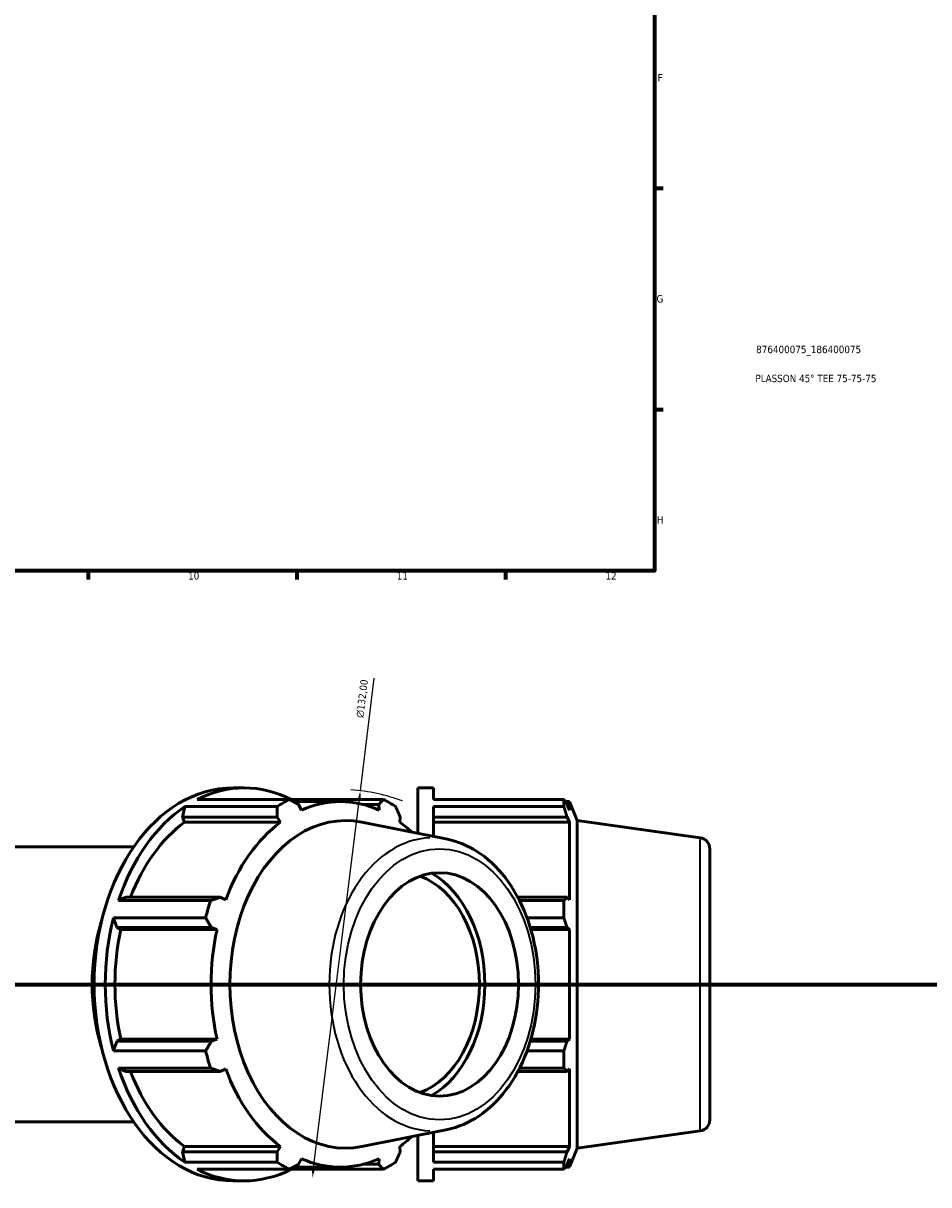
# Model space of a CAD drawing. Header units: millimetres. Extents: x 0 to 1615, y -186 to 1417.
# Tile 3 of 11: x 609 to 913, y -186 to 204. Entities that reach past the tile are written whole.
import ezdxf

# ---------------------------------------------------------------- set-up
doc = ezdxf.new("R2010")
doc.units = ezdxf.units.MM
doc.linetypes.add('CHAIN', pattern=[0.7087, 0.4724, -0.0591, 0.1181, -0.0591])
for name, color, linetype, lineweight in [('Border (ISO)', 7, 'Continuous', 70), ('Dimension (ISO)', 7, 'Continuous', 25), ('Section Line (ISO)', 7, 'CHAIN', 70), ('Title (ISO)', 7, 'Continuous', 50), ('Visible (ISO)', 7, 'Continuous', 50), ('Visible Narrow (ISO)', 7, 'Continuous', 35)]:
    doc.layers.add(name, color=color, linetype=linetype, lineweight=lineweight)
doc.styles.add('Note Text (ISO)', font='tahoma.ttf')
doc.dimstyles.new('Default (ISO)', dxfattribs={"dimtxt": 2.5, "dimasz": 2.5, "dimexe": 3.175, "dimexo": 0, "dimgap": 0.762, "dimtad": 1, "dimrnd": 1e-08, "dimzin": 0, "dimtxsty": 'Note Text (ISO)', "dimcen": 0.09, "dimdle": 10, "dimclrd": 256, "dimclre": 256, "dimclrt": 256, "dimazin": 0, "dimtfac": 1.40208, "dimtmove": 0, "dimatfit": 3, "dimfxl": 1, "dimtolj": 1, "dimtzin": 0, "dimlwd": -1, "dimlwe": -1, "dimarcsym": 0})

# ---------------------------------------------------------------- blocks, each defined once
blk = doc.blocks.new('Borders Default Border')
at = {"layer": 'Border (ISO)'}
for p, q in [((821, 148.5), (823.9, 148.5)), ((821, 74.25), (823.9, 74.25)), ((630.75, 20), (630.75, 17.1)), ((700.83, 20), (700.83, 17.1)), ((770.92, 20), (770.92, 17.1))]:
    blk.add_line(p, q, dxfattribs=at)
at = {"layer": 'Border (ISO)', "flags": 128}
blk.add_lwpolyline([(20, 20), (20, 574), (821, 574), (821, 20), (20, 20)], dxfattribs=at)
at = {"layer": 'Border (ISO)', "color": 232, "true_color": 0xca0064, "char_height": 2.5, "attachment_point": 7, "style": 'Note Text (ISO)'}
for s, insert in [('F', (822, 184.38)), ('G', (821.61, 110.08)), ('H', (821.74, 35.88)), ('10', (664.29, 17.05)), ('11', (734.37, 17.1)), ('12', (804.46, 17.1))]:
    blk.add_mtext(s, dxfattribs=dict(at, insert=insert))
blk = doc.blocks.new('Title Blocks ISO')
at = {"layer": 'Title (ISO)', "color": 232, "true_color": 0xca0064, "style": 'Note Text (ISO)'}
for tag, p in [('PART_NUMBER_001', (34.1, 73.13)), ('DESCRIPTION_001', (33.84, 63.4))]:
    blk.add_attdef(tag, p, '', height=2.5, dxfattribs=at)
blk = doc.blocks.new('2dTransSection0')
at = {"layer": 'Section Line (ISO)', "linetype": 'CHAIN'}
blk.add_line((305.12, -118.84), (1124.68, -118.84), dxfattribs=at)
blk = doc.blocks.new('*D14')
at = {"layer": 'Defpoints', "color": 0, "transparency": 16777216}
for p in [(722.15, -53.83), (706.03, -183.85)]:
    blk.add_point(p, dxfattribs=at)
at = {"layer": 'Dimension (ISO)', "transparency": 16777216}
for p, q in [((722.15, -53.83), (726.83, -16.03)), ((706.33, -181.37), (721.84, -56.31))]:
    blk.add_line(p, q, dxfattribs=at)
blk.add_arc((714.09, -118.84), 65.51, 70.208, 85.7092, dxfattribs=at)
for points in [[(721.42, -56.26), (722.25, -56.37), (722.15, -53.83)], [(705.92, -181.32), (706.75, -181.42), (706.03, -183.85)]]:
    blk.add_solid(points, dxfattribs=at)
at = {"layer": 'Dimension (ISO)', "color": 232, "true_color": 0xca0064, "transparency": 16777216, "insert": (720.65, -29.12), "char_height": 2.5, "attachment_point": 1, "rotation": 82.9322, "style": 'Note Text (ISO)'}
blk.add_mtext('\\A1;\\fAIGDT|b0|i0;\\H2.5000;n\\fTahoma|b0|i0;\\H2.5000;132,00', dxfattribs=at)

msp = doc.modelspace()

# ---------------------------------------------------------------- linework, layer by layer
at = {"layer": 'Visible (ISO)'}
for p, q in [((679.3784, -52.8418), (683.112, -52.8418)), ((741.4112, -68.1279), (741.4112, -52.8418)), ((741.4112, -52.8418), (746.6912, -52.8418)), ((746.6912, -56.7405), (746.6912, -52.8418)), ((667.3095, -56.7405), (698.283, -56.7405)), ((698.9144, -56.7405), (698.6433, -56.9352)), ((729.8878, -56.7405), (698.9144, -56.7405)), ((699.6157, -57.4618), (715.4053, -57.4618)), ((702.354, -60.3026), (701.3673, -58.4143)), ((723.0217, -58.4143), (728.3119, -58.4143)), ((728.3119, -58.4143), (728.4566, -60.3026)), ((746.6912, -56.7405), (790.4943, -56.7405)), ((790.4943, -59.1271), (790.4943, -56.7405)), ((790.959, -57.4618), (792.3609, -57.4618)), ((792.3609, -60.3026), (791.5609, -58.4143)), ((792.3609, -60.3026), (792.3609, -57.4618)), ((794.9312, -63.8236), (792.3609, -57.4618)), ((663.2353, -59.1271), (662.4246, -62.6408)), ((694.2088, -59.1271), (663.2353, -59.1271)), ((746.6912, -69.1878), (746.6912, -59.1271)), ((790.4943, -59.1271), (746.6912, -59.1271)), ((662.4246, -62.6408), (663.0711, -64.397)), ((662.4246, -62.6408), (694.1522, -62.6408)), ((663.0711, -64.397), (695.3644, -64.397)), ((694.1522, -62.6408), (695.3644, -64.397)), ((751.3669, -70.1264), (722.6904, -64.3697)), ((735.4462, -64.397), (735.527, -62.6408)), ((746.6912, -62.6408), (791.5609, -62.6408)), ((746.6912, -64.397), (792.3609, -64.397)), ((791.5609, -62.6408), (792.3609, -64.397)), ((792.3609, -90.4996), (792.3609, -64.397)), ((794.9312, -173.8599), (794.9312, -63.8236)), ((836.3031, -69.6381), (794.9312, -63.8236)), ((579.2312, -72.6418), (646.0501, -72.6418)), ((839.5312, -73.3516), (839.5312, -164.3319)), ((643.3719, -89.5854), (640.8873, -90.732)), ((675.0995, -89.5854), (643.3719, -89.5854)), ((676.907, -90.4996), (675.0995, -89.5854)), ((791.5609, -89.5854), (775.0447, -89.5854)), ((792.3609, -90.4996), (791.5609, -89.5854)), ((640.8873, -90.732), (671.8608, -90.732)), ((775.6411, -90.732), (790.4943, -90.732)), ((790.4943, -96.4937), (790.4943, -90.732)), ((639.1997, -96.4937), (640.3833, -99.789)), ((670.1732, -96.4937), (639.1997, -96.4937)), ((790.4943, -96.4937), (778.1417, -96.4937)), ((640.3833, -99.789), (641.7185, -100.3844)), ((640.3833, -99.789), (672.1109, -99.789)), ((641.7185, -100.3844), (674.0119, -100.3844)), ((672.1109, -99.789), (674.0119, -100.3844)), ((779.2487, -99.789), (791.5609, -99.789)), ((779.4263, -100.3844), (792.3609, -100.3844)), ((791.5609, -99.789), (792.3609, -100.3844)), ((792.3609, -137.2991), (792.3609, -100.3844)), ((640.3833, -137.8945), (639.1997, -141.1898)), ((641.7185, -137.2991), (640.3833, -137.8945)), ((672.1109, -137.8945), (640.3833, -137.8945)), ((641.7185, -137.2991), (674.0119, -137.2991)), ((674.0119, -137.2991), (672.1109, -137.8945)), ((791.5609, -137.8945), (779.2487, -137.8945)), ((779.4263, -137.2991), (792.3609, -137.2991)), ((792.3609, -137.2991), (791.5609, -137.8945)), ((639.1997, -141.1898), (670.1732, -141.1898)), ((778.1417, -141.1898), (790.4943, -141.1898)), ((790.4943, -146.9515), (790.4943, -141.1898)), ((640.8873, -146.9515), (643.3719, -148.0982)), ((671.8608, -146.9515), (640.8873, -146.9515)), ((643.3719, -148.0982), (675.0995, -148.0982)), ((675.0995, -148.0982), (676.907, -147.1839)), ((775.0447, -148.0982), (791.5609, -148.0982)), ((790.4943, -146.9515), (775.6411, -146.9515)), ((791.5609, -148.0982), (792.3609, -147.1839)), ((792.3609, -173.2865), (792.3609, -147.1839)), ((579.2312, -165.0418), (646.0501, -165.0418)), ((751.3669, -167.5571), (722.6904, -173.3138)), ((741.4112, -184.8418), (741.4112, -169.5557)), ((746.6912, -178.5564), (746.6912, -168.4957)), ((836.3031, -168.0454), (794.9312, -173.8599)), ((663.0711, -173.2865), (662.4246, -175.0428)), ((662.4246, -175.0428), (663.2353, -178.5564)), ((694.1522, -175.0428), (662.4246, -175.0428)), ((663.0711, -173.2865), (695.3644, -173.2865)), ((695.3644, -173.2865), (694.1522, -175.0428)), ((735.527, -175.0428), (735.4462, -173.2865)), ((746.6912, -173.2865), (792.3609, -173.2865)), ((791.5609, -175.0428), (746.6912, -175.0428)), ((792.3609, -173.2865), (791.5609, -175.0428)), ((794.9312, -173.8599), (792.3609, -180.2218)), ((663.2353, -178.5564), (694.2088, -178.5564)), ((701.3673, -179.2693), (702.354, -177.3809)), ((728.3119, -179.2693), (723.0217, -179.2693)), ((728.4566, -177.3809), (728.3119, -179.2693)), ((746.6912, -178.5564), (790.4943, -178.5564)), ((790.4943, -180.943), (790.4943, -178.5564)), ((791.5609, -179.2693), (792.3609, -177.3809)), ((792.3609, -180.2218), (792.3609, -177.3809)), ((698.283, -180.943), (667.3095, -180.943)), ((698.6433, -180.7483), (698.9144, -180.943)), ((698.9144, -180.943), (729.8878, -180.943)), ((699.6157, -180.2218), (715.4053, -180.2218)), ((746.6912, -184.8418), (746.6912, -180.943)), ((790.4943, -180.943), (746.6912, -180.943)), ((790.959, -180.2218), (792.3609, -180.2218)), ((679.3784, -184.8418), (683.112, -184.8418)), ((741.4112, -184.8418), (746.6912, -184.8418))]:
    msp.add_line(p, q, dxfattribs=at)
for centre, start, end in [((835.7812, -73.3516), 0, 82), ((835.7812, -164.3319), 278, 0)]:
    msp.add_arc(centre, 3.75, start, end, dxfattribs=at)
for centre, major_axis, start_param, end_param in [((679.3784, -118.8418), (0, 66), 0, 3.14159265), ((683.112, -118.8418), (0, 66), 5.93775002, 6.62862059), ((714.0854, -118.8418), (0, 66), 0.34543529, 0.43996288), ((715.4053, -118.8418), (0, 61.38), 5.97775269, 6.58861793), ((714.0854, -118.8418), (0, 66), 5.84322243, 5.93775002), ((683.112, -118.8418), (0, -66), 3.58155553, 4.2724261), ((717.2228, -118.8418), (0, 55.0181), 6.14217766, 9.56578561), ((683.112, -118.8418), (0, -61.38), 3.6215582, 4.2155561), ((715.4053, -118.8418), (0, -61.38), 3.6215582, 4.23242344), ((715.4053, -118.8418), (0, 61.38), 5.69631248, 5.80321976), ((735.6194, -118.8418), (0, -40.1117), 0.37643793, 2.76515473), ((735.6194, -118.8418), (0, -37.5), 0.25038583, 2.89120682), ((714.0854, -118.8418), (0, -66), 4.2724261, 4.36695369), ((683.112, -118.8418), (0, -66), 4.36695369, 5.05782427), ((669.3917, -118.8418), (0, -52.8), 4.30386408, 5.12091388), ((683.112, -118.8418), (0, -61.38), 4.40695636, 5.0178216), ((715.4053, -118.8418), (0, -61.38), 4.40695636, 5.0178216), ((714.0854, -118.8418), (0, -66), 5.05782427, 5.15235186), ((683.112, -118.8418), (0, -66), 5.15235186, 5.84322243), ((683.112, -118.8418), (0, -61.38), 5.20922186, 5.80321976), ((715.4053, -118.8418), (0, -61.38), 5.19235452, 5.80321976), ((715.4053, -118.8418), (0, 61.38), 3.6215582, 3.72846548), ((714.0854, -118.8418), (0, -66), 5.84322243, 5.93775002), ((715.4053, -118.8418), (0, -61.38), 5.97775269, 6.58861793), ((714.0854, -118.8418), (0, -66), 0.34543529, 0.43996288), ((683.112, -118.8418), (0, -66), 5.93775002, 6.62862059)]:
    msp.add_ellipse(centre, major_axis=major_axis, ratio=0.70710678, start_param=start_param, end_param=end_param, dxfattribs=at)
msp.add_ellipse((748.7598, -118.8418), major_axis=(0, -37.5), ratio=0.70710678, dxfattribs=at)
for points, weights in [([(698.283, -56.7405), (699.864, -57.5945), (701.3673, -58.4143)], [2.39104022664, 2.42091427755, 2.44916063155]), ([(728.3119, -58.4143), (729.0912, -57.5945), (729.8878, -56.7405)], [2.44916063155, 2.42091427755, 2.39104022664]), ([(790.4943, -56.7405), (791.0489, -57.5945), (791.5609, -58.4143)], [1, 1.00199071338, 1.0031658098]), ([(694.1522, -62.6408), (694.1873, -60.9198), (694.2088, -59.1271)], [2.44916063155, 2.42091427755, 2.39104022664]), ([(733.962, -59.1271), (734.7679, -60.9198), (735.527, -62.6408)], [2.39104022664, 2.42091427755, 2.44916063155]), ([(791.5609, -62.6408), (791.0489, -60.9198), (790.4943, -59.1271)], [1.00316580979, 1.00199071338, 1]), ([(671.8608, -90.732), (673.5206, -90.147), (675.0995, -89.5854)], [2.40042970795, 2.43042107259, 2.45877834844]), ([(790.4943, -90.732), (791.0489, -90.147), (791.5609, -89.5854)], [1, 1.00199071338, 1.00316580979]), ([(672.1109, -99.789), (671.1692, -98.175), (670.1732, -96.4937)], [2.45877834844, 2.43042107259, 2.40042970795]), ([(791.5609, -99.789), (791.0489, -98.175), (790.4943, -96.4937)], [1.0031658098, 1.00199071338, 1]), ([(670.1732, -141.1898), (671.1692, -139.5085), (672.1109, -137.8945)], [2.40042970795, 2.43042107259, 2.45877834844]), ([(790.4943, -141.1898), (791.0489, -139.5085), (791.5609, -137.8945)], [1, 1.00199071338, 1.00316580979]), ([(675.0995, -148.0982), (673.5206, -147.5366), (671.8608, -146.9515)], [2.45877834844, 2.43042107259, 2.40042970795]), ([(791.5609, -148.0982), (791.0489, -147.5366), (790.4943, -146.9515)], [1.0031658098, 1.00199071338, 1]), ([(694.2088, -178.5564), (694.1873, -176.7637), (694.1522, -175.0428)], [2.40042970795, 2.43042107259, 2.45877834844]), ([(735.527, -175.0428), (734.7679, -176.7637), (733.962, -178.5564)], [2.43954291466, 2.41140748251, 2.38165074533]), ([(790.4943, -178.5564), (791.0489, -176.7637), (791.5609, -175.0428)], [1, 1.00199071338, 1.00316580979]), ([(701.3673, -179.2693), (699.864, -180.0891), (698.283, -180.943)], [2.45877834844, 2.43042107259, 2.40042970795]), ([(729.8878, -180.943), (729.0912, -180.0891), (728.3119, -179.2693)], [2.38165074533, 2.41140748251, 2.43954291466]), ([(791.5609, -179.2693), (791.0489, -180.0891), (790.4943, -180.943)], [1.0031658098, 1.00199071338, 1])]:
    msp.add_rational_spline(points, weights, degree=2, dxfattribs=at)
msp.add_open_spline([(751.3669, -167.5571), (755.0678, -166.8141), (758.6506, -165.2841), (765.3777, -160.7876), (768.4968, -157.7615), (773.9532, -150.4843), (776.2606, -146.1929), (779.7862, -136.8219), (780.9932, -131.7354), (782.1846, -121.3033), (782.1682, -115.959), (780.9122, -105.5387), (779.6729, -100.4641), (776.0698, -91.0879), (773.7068, -86.7861), (768.063, -79.437), (764.7894, -76.3766), (758.1065, -72.1709), (754.7866, -70.8129), (751.3669, -70.1264)], degree=3, knots=[0.14100765, 0.14100765, 0.14100765, 0.14100765, 0.44151964, 0.44151964, 0.75610307, 0.75610307, 1.08182774, 1.08182774, 1.41066926, 1.41066926, 1.73963616, 1.73963616, 2.06860652, 2.06860652, 2.39742476, 2.39742476, 2.72290272, 2.72290272, 3.000585, 3.000585, 3.000585, 3.000585], dxfattribs=at)
at = {"layer": 'Visible Narrow (ISO)'}
msp.add_line((836.3031, -167.4397), (836.3031, -70.2439), dxfattribs=at)
msp.add_ellipse((746.4772, -118.8418), major_axis=(0, 49.2037), ratio=0.70710678, start_param=0.03017275, end_param=3.11141991, dxfattribs=at)
msp.add_ellipse((748.7598, -118.8418), major_axis=(0, -45.4902), ratio=0.70710678, dxfattribs=at)

# ---------------------------------------------------------------- block references
msp.add_blockref('Borders Default Border', (0, 0))
msp.add_blockref('Title Blocks ISO', (821, 20)).add_auto_attribs({'PART_NUMBER_001': '876400075_186400075', 'DESCRIPTION_001': 'PLASSON 45° TEE 75-75-75'})
at = {"layer": 'Section Line (ISO)'}
msp.add_blockref('2dTransSection0', (0, 0), dxfattribs=at)

# ---------------------------------------------------------------- dimensions: what is measured, and where the dimension line sits
at = {"layer": 'Dimension (ISO)'}
dim = msp.add_diameter_dim_2p(p1=(706.0252, -183.85), p2=(722.1455, -53.8335), text='\\fAIGDT|b0|i0;\\H2.5000;n\\fTahoma|b0|i0;\\H2.5000;132,00', dimstyle='Default (ISO)', override={"dimdec": 2, "dimlfac": 1.007542, "dimtp": 0, "dimtm": 0, "dimtdec": 2, "dimatfit": 2}, dxfattribs=at)
dim.commit()
dim.dimension.update_dxf_attribs({"geometry": '*D14', "text_midpoint": (725.9393, -23.2354), "dimtype": 163})

doc.saveas('drawing.dxf')
